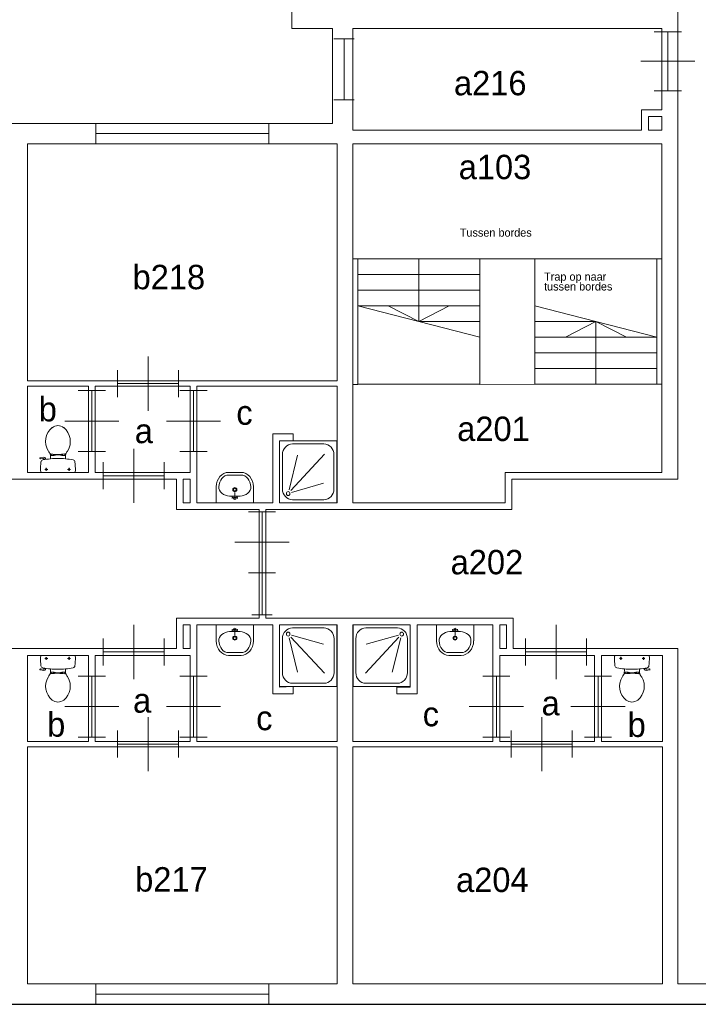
# Model space of a CAD drawing. Header units: millimetres. Extents: x -17 to 226, y -19 to 65.
# Tile 8 of 62: x 35 to 45, y 0 to 15. Entities that reach past the tile are written whole.
import ezdxf
from ezdxf.enums import TextEntityAlignment as Align

# ---------------------------------------------------------------- set-up
doc = ezdxf.new("R2010")
doc.units = ezdxf.units.MM
for name, color, linetype in [('BINNENMUUR', 7, 'Continuous'), ('BOUWKUNDE', 7, 'Continuous'), ('BUITENMUUR', 7, 'Continuous'), ('EILAND', 7, 'Continuous'), ('LABEL', 7, 'Continuous'), ('SANITAIR', 7, 'Continuous'), ('TRAP', 7, 'Continuous')]:
    doc.layers.add(name, color=color, linetype=linetype)
doc.styles.add('dgn000', font='dgn000.shx')

# ---------------------------------------------------------------- blocks, each defined once
blk = doc.blocks.new('TOIL2B7')
at = {"layer": 'SANITAIR', "color": 1, "linetype": 'Continuous', "lineweight": 0}
for p, q in [((-0.254, 0), (0.242, 0)), ((-0.199, -0.045), (-0.158, -0.045)), ((-0.179, -0.065), (-0.179, -0.025)), ((0.137, -0.045), (0.178, -0.045)), ((0.157, -0.066), (0.157, -0.024)), ((-0.27, -0.204), (-0.272, -0.21)), ((-0.268, -0.216), (-0.216, -0.224)), ((-0.228, -0.205), (-0.265, -0.2)), ((-0.217, -0.197), (-0.214, -0.187)), ((-0.187, -0.202), (-0.216, -0.196)), ((-0.184, -0.192), (-0.189, -0.206)), ((-0.117, -0.23), (-0.117, -0.2)), ((-0.107, -0.25), (-0.063, -0.25)), ((-0.107, -0.27), (-0.107, -0.25)), ((-0.073, -0.25), (-0.073, -0.267)), ((-0.063, -0.25), (-0.063, -0.266)), ((-0.063, -0.255), (-0.041, -0.255)), ((-0.041, -0.255), (-0.041, -0.26)), ((0.029, -0.26), (-0.041, -0.26)), ((0.051, -0.255), (0.029, -0.255)), ((0.029, -0.255), (0.029, -0.26)), ((0.095, -0.25), (0.051, -0.25)), ((0.051, -0.25), (0.051, -0.267)), ((0.061, -0.25), (0.061, -0.268)), ((0.095, -0.271), (0.095, -0.25)), ((0.105, -0.2), (0.105, -0.23))]:
    blk.add_line(p, q, dxfattribs=at)
at = {"layer": 'SANITAIR', "color": 1, "linetype": 'Continuous', "lineweight": 0, "flags": 128}
for points in [[(-0.264, -0.028, -0.172952), (-0.254, 0)], [(-0.257, -0.155, -0.02771), (-0.264, -0.028)], [(0.242, 0, -0.172952), (0.251, -0.028)], [(0.251, -0.028, -0.027631), (0.244, -0.155)], [(-0.268, -0.217, -0.451842), (-0.272, -0.21)], [(-0.271, -0.204, -0.371321), (-0.265, -0.2)], [(-0.23, -0.184, -0.329382), (-0.257, -0.155)], [(-0.117, -0.2, -0.023676), (-0.23, -0.184)], [(-0.217, -0.197, -0.390563), (-0.228, -0.205)], [(-0.189, -0.207, -0.376626), (-0.217, -0.224)], [(-0.117, -0.231, -0.14875), (-0.139, -0.303)], [(-0.121, -0.278, -0.205811), (-0.107, -0.27)], [(0.104, -0.2, -0.046301), (-0.117, -0.2)], [(-0.107, -0.27, -0.055188), (0.097, -0.272)], [(0.097, -0.272, -0.201836), (0.11, -0.28)], [(0.217, -0.184, -0.0236), (0.105, -0.2)], [(0.127, -0.303, -0.14875), (0.105, -0.231)], [(0.244, -0.155, -0.329555), (0.217, -0.184)], [(-0.091, -0.66, -0.373743), (-0.15, -0.321)], [(-0.15, -0.321, -0.012002), (-0.139, -0.303)], [(0.138, -0.321, -0.373743), (0.079, -0.66)], [(0.127, -0.303, -0.012002), (0.138, -0.321)], [(0.079, -0.66, -0.355306), (-0.091, -0.66)]]:
    blk.add_lwpolyline(points, format="xyb", dxfattribs=at)
at = {"layer": 'SANITAIR', "color": 1, "linetype": 'Continuous', "lineweight": 0}
for centre in [(-0.179, -0.045), (0.157, -0.045)]:
    blk.add_circle(centre, 0.012, dxfattribs=at)
blk = doc.blocks.new('DGN_COMPLEXSHAPE14')
at = {"layer": 'SANITAIR', "color": 1, "linetype": 'Continuous', "lineweight": 0}
for p, q in [((38.068, 5.19), (38.069, 5.19)), ((38.069, 5.19), (38.251, 5.19)), ((38.251, 5.19), (38.252, 5.19))]:
    blk.add_line(p, q, dxfattribs=at)
for centre, major_axis, start_param, end_param in [((38.064, 5.37), (0.002, -0.18), 4.727929, 6.29872), ((38.256, 5.37), (0.002, 0.18), 3.126058, 4.696849)]:
    blk.add_ellipse(centre, major_axis=major_axis, ratio=0.771034, start_param=start_param, end_param=end_param, dxfattribs=at)
blk = doc.blocks.new('DGN_COMPLEXSHAPE15')
at = {"layer": 'SANITAIR', "color": 1, "linetype": 'Continuous', "lineweight": 0}
for p, q in [((37.885, 5.365), (37.885, 5.6)), ((37.885, 5.6), (38.435, 5.6)), ((38.435, 5.6), (38.435, 5.365)), ((37.885, 5.365), (37.885, 5.365)), ((38.435, 5.365), (38.435, 5.365)), ((38.251, 5.15), (38.069, 5.15)), ((38.069, 5.15), (38.069, 5.15)), ((38.251, 5.15), (38.251, 5.15))]:
    blk.add_line(p, q, dxfattribs=at)
for centre, major_axis, start_param, end_param in [((38.064, 5.37), (-0.002, 0.22), 1.586223, 3.157014), ((38.256, 5.37), (0.002, 0.22), 3.126171, 4.696962)]:
    blk.add_ellipse(centre, major_axis=major_axis, ratio=0.812595, start_param=start_param, end_param=end_param, dxfattribs=at)
blk = doc.blocks.new('WASTB7')
at = {"layer": 'SANITAIR', "color": 1, "linetype": 'Continuous', "lineweight": 0}
for p, q in [((0.079, -0.1), (-0.079, -0.1)), ((0, -0.065), (-0.045, -0.082)), ((-0.037, -0.064), (-0.029, -0.089)), ((0, -0.065), (0, -0.153)), ((0, -0.065), (0.045, -0.082)), ((0.037, -0.064), (0.029, -0.089))]:
    blk.add_line(p, q, dxfattribs=at)
for centre, radius in [((0, -0.065), 0.0175), ((0, -0.195), 0.03), ((0, -0.195), 0.02)]:
    blk.add_circle(centre, radius, dxfattribs=at)
for centre, major_axis, start_param, end_param in [((-0.096, -0.21), (0.136, 0.04), 1.224555, 2.997882), ((0.096, -0.21), (-0.136, 0.04), 3.285304, 5.05863)]:
    blk.add_ellipse(centre, major_axis=major_axis, ratio=0.751905, start_param=start_param, end_param=end_param, dxfattribs=at)
for name in ['DGN_COMPLEXSHAPE15', 'DGN_COMPLEXSHAPE14']:
    blk.add_blockref(name, (-38.16, -5.6), dxfattribs=at)
blk = doc.blocks.new('DOUCHE7')
at = {"layer": 'SANITAIR', "color": 1, "linetype": 'Continuous', "lineweight": 0}
for p, q in [((0.656, -0.045), (0.19, -0.045)), ((0.042, -0.204), (0.042, -0.704)), ((0.14, -0.19), (0.267, -0.699)), ((0.663, -0.712), (0.168, -0.181)), ((0.177, -0.151), (0.651, -0.287)), ((0.804, -0.704), (0.804, -0.204)), ((0.19, -0.863), (0.656, -0.863))]:
    blk.add_line(p, q, dxfattribs=at)
at = {"layer": 'SANITAIR', "color": 1, "linetype": 'Continuous', "lineweight": 0, "flags": 128}
blk.add_lwpolyline([(0, -0.908), (0, 0), (0.846, 0), (0.846, -0.908), (0, -0.908)], dxfattribs=at)
at = {"layer": 'SANITAIR', "color": 1, "linetype": 'Continuous', "lineweight": 0}
for centre, major_axis, start_param, end_param in [((0.191, -0.204), (0, 0.159), 0, 1.570796), ((0.656, -0.204), (0, -0.159), 1.570796, 3.141593), ((0.191, -0.704), (0, -0.159), 4.712389, 6.283185), ((0.656, -0.704), (0, -0.159), 0, 1.570796)]:
    blk.add_ellipse(centre, major_axis=major_axis, ratio=0.931718, start_param=start_param, end_param=end_param, dxfattribs=at)
blk.add_ellipse((0.127, -0.136), major_axis=(0, 0.0286), ratio=0.931718, dxfattribs=at)
blk = doc.blocks.new('DOUCHE8')
at = {"layer": 'SANITAIR', "color": 1, "linetype": 'Continuous', "lineweight": 0}
for p, q in [((0.19, 0.87), (0.655, 0.87)), ((0.042, 0.206), (0.042, 0.71)), ((0.14, 0.191), (0.267, 0.705)), ((0.662, 0.718), (0.168, 0.182)), ((0.803, 0.71), (0.803, 0.206)), ((0.177, 0.152), (0.651, 0.289)), ((0.655, 0.046), (0.19, 0.046))]:
    blk.add_line(p, q, dxfattribs=at)
at = {"layer": 'SANITAIR', "color": 1, "linetype": 'Continuous', "lineweight": 0, "flags": 128}
blk.add_lwpolyline([(0, 0.916), (0, 0), (0.845, 0), (0.845, 0.916), (0, 0.916)], dxfattribs=at)
at = {"layer": 'SANITAIR', "color": 1, "linetype": 'Continuous', "lineweight": 0}
for centre, major_axis, start_param, end_param in [((0.19, 0.71), (0, 0.16), 0, 1.570796), ((0.655, 0.71), (0, 0.16), 4.712389, 6.283185), ((0.19, 0.206), (0, -0.16), 4.712389, 6.283185), ((0.655, 0.206), (0, -0.16), 0, 1.570796)]:
    blk.add_ellipse(centre, major_axis=major_axis, ratio=0.922489, start_param=start_param, end_param=end_param, dxfattribs=at)
blk.add_ellipse((0.127, 0.137), major_axis=(0, -0.0288), ratio=0.922489, dxfattribs=at)
blk = doc.blocks.new('DGN_COMPLEXSHAPE16')
at = {"layer": 'SANITAIR', "color": 1, "linetype": 'Continuous', "lineweight": 0}
for p, q in [((38.068, 7.81), (38.069, 7.81)), ((38.069, 7.81), (38.251, 7.81)), ((38.251, 7.81), (38.252, 7.81))]:
    blk.add_line(p, q, dxfattribs=at)
for centre, major_axis, start_param, end_param in [((38.064, 7.63), (0.002, 0.18), 6.267651, 7.838442), ((38.256, 7.63), (0.002, -0.18), 1.586336, 3.157127)]:
    blk.add_ellipse(centre, major_axis=major_axis, ratio=0.771034, start_param=start_param, end_param=end_param, dxfattribs=at)
blk = doc.blocks.new('DGN_COMPLEXSHAPE17')
at = {"layer": 'SANITAIR', "color": 1, "linetype": 'Continuous', "lineweight": 0}
for p, q in [((38.251, 7.85), (38.069, 7.85)), ((38.069, 7.85), (38.069, 7.85)), ((38.251, 7.85), (38.251, 7.85)), ((37.885, 7.635), (37.885, 7.635)), ((37.885, 7.635), (37.885, 7.4)), ((38.435, 7.4), (38.435, 7.635)), ((38.435, 7.635), (38.435, 7.635)), ((37.885, 7.4), (38.435, 7.4))]:
    blk.add_line(p, q, dxfattribs=at)
for centre, major_axis, start_param, end_param in [((38.064, 7.63), (-0.002, -0.22), 3.126171, 4.696962), ((38.256, 7.63), (0.002, -0.22), 1.586223, 3.157014)]:
    blk.add_ellipse(centre, major_axis=major_axis, ratio=0.812595, start_param=start_param, end_param=end_param, dxfattribs=at)
blk = doc.blocks.new('WASTB8')
at = {"layer": 'SANITAIR', "color": 1, "linetype": 'Continuous', "lineweight": 0}
for p, q in [((0, 0.065), (0, 0.153)), ((0.079, 0.1), (-0.079, 0.1)), ((0, 0.065), (-0.045, 0.082)), ((-0.037, 0.064), (-0.029, 0.089)), ((0, 0.065), (0.045, 0.082)), ((0.037, 0.064), (0.029, 0.089))]:
    blk.add_line(p, q, dxfattribs=at)
for centre, radius in [((0, 0.195), 0.03), ((0, 0.195), 0.02), ((0, 0.065), 0.0175)]:
    blk.add_circle(centre, radius, dxfattribs=at)
for centre, major_axis, start_param, end_param in [((-0.096, 0.21), (0.136, -0.04), 3.285304, 5.05863), ((0.096, 0.21), (-0.136, -0.04), 1.224555, 2.997882)]:
    blk.add_ellipse(centre, major_axis=major_axis, ratio=0.751905, start_param=start_param, end_param=end_param, dxfattribs=at)
for name in ['DGN_COMPLEXSHAPE17', 'DGN_COMPLEXSHAPE16']:
    blk.add_blockref(name, (-38.16, -7.4), dxfattribs=at)
blk = doc.blocks.new('TOIL2B8')
at = {"layer": 'SANITAIR', "color": 1, "linetype": 'Continuous', "lineweight": 0}
for p, q in [((-0.27, 0.204), (-0.272, 0.21)), ((-0.268, 0.216), (-0.216, 0.224)), ((-0.228, 0.205), (-0.265, 0.2)), ((-0.217, 0.197), (-0.214, 0.187)), ((-0.187, 0.202), (-0.216, 0.196)), ((-0.184, 0.192), (-0.189, 0.206)), ((-0.117, 0.23), (-0.117, 0.2)), ((-0.107, 0.27), (-0.107, 0.25)), ((-0.107, 0.25), (-0.063, 0.25)), ((-0.073, 0.25), (-0.073, 0.267)), ((-0.063, 0.25), (-0.063, 0.266)), ((-0.063, 0.255), (-0.041, 0.255)), ((0.029, 0.26), (-0.041, 0.26)), ((-0.041, 0.255), (-0.041, 0.26)), ((0.029, 0.255), (0.029, 0.26)), ((0.051, 0.255), (0.029, 0.255)), ((0.051, 0.25), (0.051, 0.267)), ((0.095, 0.25), (0.051, 0.25)), ((0.061, 0.25), (0.061, 0.268)), ((0.095, 0.271), (0.095, 0.25)), ((0.105, 0.2), (0.105, 0.23)), ((-0.254, 0), (0.242, 0)), ((-0.199, 0.045), (-0.158, 0.045)), ((-0.179, 0.065), (-0.179, 0.025)), ((0.137, 0.045), (0.178, 0.045)), ((0.157, 0.066), (0.157, 0.024))]:
    blk.add_line(p, q, dxfattribs=at)
for centre in [(-0.179, 0.045), (0.157, 0.045)]:
    blk.add_circle(centre, 0.012, dxfattribs=at)
for centre, radius, start, end in [((0.074, 0.456), 0.263, 129.1208, 211.0923), ((-0.006, 0.555), 0.135, 50.8792, 129.1208), ((-0.087, 0.456), 0.263, 328.9077, 50.8792), ((0.235, 0.553), 0.45, 211.0923, 213.8429), ((-0.246, 0.231), 0.129, 0, 33.8429), ((0.234, 0.231), 0.129, 146.1571, 180), ((-0.247, 0.553), 0.45, 326.1571, 328.9077), ((-0.268, 0.212), 0.005, 98.4779, 195.7398), ((-0.266, 0.205), 0.005, 195.7398, 277.2238), ((0.886, 0.028), 1.15, 173.6509, 180), ((-0.223, 0.151), 0.0335, 100.7271, 173.6509), ((-0.006, -0.995), 1.2, 95.3019, 100.7271), ((-0.227, 0.195), 0.01, 11.8886, 97.2238), ((-0.213, 0.2), 0.025, 15.9272, 98.4779), ((-0.105, 0.29), 0.02, 217.7817, 264.3005), ((-0.006, -0.992), 1.198, 84.6981, 95.3019), ((-0.015, 1.191), 0.926, 264.3005, 276.9358), ((0.094, 0.292), 0.02, 276.9358, 322.58), ((-0.006, -0.995), 1.2, 79.2904, 84.6981), ((0.211, 0.151), 0.034, 6.3309, 79.2904), ((-0.899, 0.028), 1.15, 0, 6.3309), ((-0.22, 0.027), 0.0434, 178.9808, 218.2302), ((0.208, 0.027), 0.0434, 321.7698, 1.0192)]:
    blk.add_arc(centre, radius, start, end, dxfattribs=at)
blk = doc.blocks.new('TOIL2B49')
at = {"layer": 'SANITAIR', "color": 1, "linetype": 'Continuous', "lineweight": 0}
for p, q in [((0.254, 0), (-0.242, 0)), ((-0.137, -0.045), (-0.178, -0.045)), ((-0.157, -0.066), (-0.157, -0.024)), ((0.199, -0.045), (0.158, -0.045)), ((0.179, -0.065), (0.179, -0.025)), ((-0.105, -0.2), (-0.105, -0.23)), ((-0.095, -0.271), (-0.095, -0.25)), ((-0.095, -0.25), (-0.051, -0.25)), ((-0.061, -0.25), (-0.061, -0.268)), ((-0.051, -0.25), (-0.051, -0.267)), ((-0.051, -0.255), (-0.029, -0.255)), ((-0.029, -0.255), (-0.029, -0.26)), ((-0.029, -0.26), (0.041, -0.26)), ((0.041, -0.255), (0.041, -0.26)), ((0.063, -0.255), (0.041, -0.255)), ((0.063, -0.25), (0.063, -0.266)), ((0.107, -0.25), (0.063, -0.25)), ((0.073, -0.25), (0.073, -0.267)), ((0.107, -0.27), (0.107, -0.25)), ((0.117, -0.23), (0.117, -0.2)), ((0.184, -0.192), (0.189, -0.206)), ((0.187, -0.202), (0.216, -0.196)), ((0.217, -0.197), (0.214, -0.187)), ((0.268, -0.216), (0.216, -0.224)), ((0.228, -0.205), (0.265, -0.2)), ((0.27, -0.204), (0.272, -0.21))]:
    blk.add_line(p, q, dxfattribs=at)
for centre in [(-0.157, -0.045), (0.179, -0.045)]:
    blk.add_circle(centre, 0.012, dxfattribs=at)
for centre, radius, start, end in [((-0.208, -0.027), 0.0434, 141.7698, 181.0192), ((0.899, -0.028), 1.15, 180, 186.3309), ((0.22, -0.027), 0.0434, 358.9808, 38.2302), ((-0.886, -0.028), 1.15, 353.6509, 0), ((-0.211, -0.151), 0.034, 186.3309, 259.2904), ((0.006, 0.995), 1.2, 259.2904, 264.6981), ((-0.234, -0.231), 0.129, 326.1571, 0), ((-0.094, -0.292), 0.02, 96.9358, 142.58), ((0.006, 0.992), 1.198, 264.6981, 275.3019), ((0.015, -1.191), 0.926, 84.3005, 96.9358), ((0.105, -0.29), 0.02, 37.7817, 84.3005), ((0.006, 0.995), 1.2, 275.3019, 280.7271), ((0.246, -0.231), 0.129, 180, 213.8429), ((0.213, -0.2), 0.025, 195.9272, 278.4779), ((0.227, -0.195), 0.01, 191.8886, 277.2238), ((0.223, -0.151), 0.0335, 280.7271, 353.6509), ((0.266, -0.205), 0.005, 15.7398, 97.2238), ((0.268, -0.212), 0.005, 278.4779, 15.7398), ((0.087, -0.456), 0.263, 148.9077, 230.8792), ((0.247, -0.553), 0.45, 146.1571, 148.9077), ((-0.074, -0.456), 0.263, 309.1208, 31.0923), ((-0.235, -0.553), 0.45, 31.0923, 33.8429), ((0.006, -0.555), 0.135, 230.8792, 309.1208)]:
    blk.add_arc(centre, radius, start, end, dxfattribs=at)
blk = doc.blocks.new('DOUCHE50')
at = {"layer": 'SANITAIR', "color": 1, "linetype": 'Continuous', "lineweight": 0}
for p, q in [((-0.656, -0.045), (-0.19, -0.045)), ((-0.804, -0.704), (-0.804, -0.204)), ((-0.663, -0.712), (-0.168, -0.181)), ((-0.177, -0.151), (-0.651, -0.287)), ((-0.14, -0.19), (-0.267, -0.699)), ((-0.042, -0.204), (-0.042, -0.704)), ((-0.19, -0.863), (-0.656, -0.863))]:
    blk.add_line(p, q, dxfattribs=at)
at = {"layer": 'SANITAIR', "color": 1, "linetype": 'Continuous', "lineweight": 0, "flags": 128}
blk.add_lwpolyline([(0, -0.908), (0, 0), (-0.846, 0), (-0.846, -0.908), (0, -0.908)], dxfattribs=at)
at = {"layer": 'SANITAIR', "color": 1, "linetype": 'Continuous', "lineweight": 0}
for centre, major_axis, start_param, end_param in [((-0.656, -0.204), (0, 0.159), 0, 1.570796), ((-0.191, -0.204), (0, 0.159), 4.712389, 6.283185), ((-0.656, -0.704), (0, -0.159), 4.712389, 6.283185), ((-0.191, -0.704), (0, -0.159), 0, 1.570796)]:
    blk.add_ellipse(centre, major_axis=major_axis, ratio=0.931718, start_param=start_param, end_param=end_param, dxfattribs=at)
blk.add_ellipse((-0.127, -0.136), major_axis=(0, 0.0286), ratio=0.931718, dxfattribs=at)
blk = doc.blocks.new('DGN_COMPLEXSHAPE96')
at = {"layer": 'SANITAIR', "color": 1, "linetype": 'Continuous', "lineweight": 0}
for p, q in [((41.319, 5.19), (41.318, 5.19)), ((41.501, 5.19), (41.319, 5.19)), ((41.502, 5.19), (41.501, 5.19))]:
    blk.add_line(p, q, dxfattribs=at)
for centre, major_axis, start_param, end_param in [((41.314, 5.37), (-0.002, 0.18), 1.586336, 3.157127), ((41.506, 5.37), (-0.002, -0.18), 6.267651, 7.838442)]:
    blk.add_ellipse(centre, major_axis=major_axis, ratio=0.771034, start_param=start_param, end_param=end_param, dxfattribs=at)
blk = doc.blocks.new('DGN_COMPLEXSHAPE97')
at = {"layer": 'SANITAIR', "color": 1, "linetype": 'Continuous', "lineweight": 0}
for p, q in [((41.135, 5.6), (41.135, 5.365)), ((41.685, 5.6), (41.135, 5.6)), ((41.685, 5.365), (41.685, 5.6)), ((41.135, 5.365), (41.135, 5.365)), ((41.685, 5.365), (41.685, 5.365)), ((41.319, 5.15), (41.319, 5.15)), ((41.319, 5.15), (41.501, 5.15)), ((41.501, 5.15), (41.501, 5.15))]:
    blk.add_line(p, q, dxfattribs=at)
for centre, major_axis, start_param, end_param in [((41.314, 5.37), (-0.002, 0.22), 1.586223, 3.157014), ((41.506, 5.37), (0.002, 0.22), 3.126171, 4.696962)]:
    blk.add_ellipse(centre, major_axis=major_axis, ratio=0.812595, start_param=start_param, end_param=end_param, dxfattribs=at)
blk = doc.blocks.new('WASTB48')
at = {"layer": 'SANITAIR', "color": 1, "linetype": 'Continuous', "lineweight": 0}
for p, q in [((-0.079, -0.1), (0.079, -0.1)), ((0, -0.065), (-0.045, -0.082)), ((-0.037, -0.064), (-0.029, -0.089)), ((0, -0.065), (0, -0.153)), ((0, -0.065), (0.045, -0.082)), ((0.037, -0.064), (0.029, -0.089))]:
    blk.add_line(p, q, dxfattribs=at)
for centre, radius in [((0, -0.065), 0.0175), ((0, -0.195), 0.03), ((0, -0.195), 0.02)]:
    blk.add_circle(centre, radius, dxfattribs=at)
for centre, major_axis, start_param, end_param in [((-0.096, -0.21), (0.136, 0.04), 1.224555, 2.997882), ((0.096, -0.21), (-0.136, 0.04), 3.285304, 5.05863)]:
    blk.add_ellipse(centre, major_axis=major_axis, ratio=0.751905, start_param=start_param, end_param=end_param, dxfattribs=at)
for name in ['DGN_COMPLEXSHAPE97', 'DGN_COMPLEXSHAPE96']:
    blk.add_blockref(name, (-41.41, -5.6), dxfattribs=at)
blk = doc.blocks.new('20438')
at = {"layer": 'BOUWKUNDE', "color": 1, "linetype": 'Continuous', "lineweight": 0}
for p, q in [((-2.55, 0.15), (-2.55, -0.15)), ((0, 0.15), (0, -0.15)), ((0, 0), (-2.55, 0))]:
    blk.add_line(p, q, dxfattribs=at)
blk = doc.blocks.new('20282')
at = {"layer": 'BOUWKUNDE', "color": 1, "linetype": 'Continuous', "lineweight": 0}
for p, q in [((-0.2, 0), (0.2, 0)), ((0, 0), (0, -0.9)), ((-0.4, -0.45), (0, -0.45)), ((0, -0.45), (0.4, -0.45)), ((-0.2, -0.9), (0.2, -0.9))]:
    blk.add_line(p, q, dxfattribs=at)
blk = doc.blocks.new('20283')
at = {"layer": 'BOUWKUNDE', "color": 1, "linetype": 'Continuous', "lineweight": 0}
for p, q in [((0.45, 0), (0.45, 0.4)), ((0, -0.2), (0, 0.2)), ((0.9, -0.2), (0.9, 0.2)), ((0, 0), (0.9, 0)), ((0.45, -0.4), (0.45, 0))]:
    blk.add_line(p, q, dxfattribs=at)
blk = doc.blocks.new('20284')
at = {"layer": 'BOUWKUNDE', "color": 1, "linetype": 'Continuous', "lineweight": 0}
for p, q in [((-0.2, 0), (0.2, 0)), ((0, 0), (0, -0.9)), ((-0.4, -0.45), (0, -0.45)), ((0, -0.45), (0.4, -0.45)), ((-0.2, -0.9), (0.2, -0.9))]:
    blk.add_line(p, q, dxfattribs=at)
blk = doc.blocks.new('20285')
at = {"layer": 'BOUWKUNDE', "color": 1, "linetype": 'Continuous', "lineweight": 0}
for p, q in [((0.45, 0), (0.45, 0.4)), ((0, -0.2), (0, 0.2)), ((0.9, -0.2), (0.9, 0.2)), ((0, 0), (0.9, 0)), ((0.45, -0.4), (0.45, 0))]:
    blk.add_line(p, q, dxfattribs=at)
blk = doc.blocks.new('20286')
at = {"layer": 'BOUWKUNDE', "color": 1, "linetype": 'Continuous', "lineweight": 0}
for p, q in [((-0.2, 0), (0.2, 0)), ((0, 0), (0, -0.9)), ((-0.4, -0.45), (0, -0.45)), ((0, -0.45), (0.4, -0.45)), ((-0.2, -0.9), (0.2, -0.9))]:
    blk.add_line(p, q, dxfattribs=at)
blk = doc.blocks.new('20287')
at = {"layer": 'BOUWKUNDE', "color": 1, "linetype": 'Continuous', "lineweight": 0}
for p, q in [((0.45, 0), (0.45, 0.4)), ((0, -0.2), (0, 0.2)), ((0.9, -0.2), (0.9, 0.2)), ((0, 0), (0.9, 0)), ((0.45, -0.4), (0.45, 0))]:
    blk.add_line(p, q, dxfattribs=at)
blk = doc.blocks.new('20288')
at = {"layer": 'BOUWKUNDE', "color": 1, "linetype": 'Continuous', "lineweight": 0}
for p, q in [((-0.2, 0), (0.2, 0)), ((0, 0), (0, -0.9)), ((-0.4, -0.45), (0, -0.45)), ((0, -0.45), (0.4, -0.45)), ((-0.2, -0.9), (0.2, -0.9))]:
    blk.add_line(p, q, dxfattribs=at)
blk = doc.blocks.new('20289')
at = {"layer": 'BOUWKUNDE', "color": 1, "linetype": 'Continuous', "lineweight": 0}
for p, q in [((0.45, 0), (0.45, 0.4)), ((0, -0.2), (0, 0.2)), ((0.9, -0.2), (0.9, 0.2)), ((0, 0), (0.9, 0)), ((0.45, -0.4), (0.45, 0))]:
    blk.add_line(p, q, dxfattribs=at)
blk = doc.blocks.new('202106')
at = {"layer": 'BOUWKUNDE', "color": 1, "linetype": 'Continuous', "lineweight": 0}
for p, q in [((-0.2, 0), (0.2, 0)), ((0, 0), (0, -0.9)), ((-0.4, -0.45), (0, -0.45)), ((0, -0.45), (0.4, -0.45)), ((-0.2, -0.9), (0.2, -0.9))]:
    blk.add_line(p, q, dxfattribs=at)
blk = doc.blocks.new('202107')
at = {"layer": 'BOUWKUNDE', "color": 1, "linetype": 'Continuous', "lineweight": 0}
for p, q in [((0.45, 0), (0.45, 0.4)), ((0, -0.2), (0, 0.2)), ((0.9, -0.2), (0.9, 0.2)), ((0, 0), (0.9, 0)), ((0.45, -0.4), (0.45, 0))]:
    blk.add_line(p, q, dxfattribs=at)
blk = doc.blocks.new('202108')
at = {"layer": 'BOUWKUNDE', "color": 1, "linetype": 'Continuous', "lineweight": 0}
for p, q in [((-0.2, 0), (0.2, 0)), ((0, 0), (0, -0.9)), ((-0.4, -0.45), (0, -0.45)), ((0, -0.45), (0.4, -0.45)), ((-0.2, -0.9), (0.2, -0.9))]:
    blk.add_line(p, q, dxfattribs=at)
blk = doc.blocks.new('202109')
at = {"layer": 'BOUWKUNDE', "color": 1, "linetype": 'Continuous', "lineweight": 0}
for p, q in [((0.45, 0), (0.45, 0.4)), ((0, -0.2), (0, 0.2)), ((0.9, -0.2), (0.9, 0.2)), ((0, 0), (0.9, 0)), ((0.45, -0.4), (0.45, 0))]:
    blk.add_line(p, q, dxfattribs=at)
blk = doc.blocks.new('202114')
at = {"layer": 'BOUWKUNDE', "color": 1, "linetype": 'Continuous', "lineweight": 0}
for p, q in [((-0.2, 0), (0.2, 0)), ((0, 0), (0, -0.9)), ((-0.4, -0.45), (0, -0.45)), ((0, -0.45), (0.4, -0.45)), ((-0.2, -0.9), (0.2, -0.9))]:
    blk.add_line(p, q, dxfattribs=at)
at = {"layer": 'BOUWKUNDE', "color": 1, "linetype": 'Continuous', "lineweight": 0, "style": 'dgn000', "flags": 1}
for tag in ['type', 'soort']:
    blk.add_attdef(tag, (38.562, 6.369), '', height=0.36, dxfattribs=at)
blk = doc.blocks.new('20448')
at = {"layer": 'BOUWKUNDE', "color": 1, "linetype": 'Continuous', "lineweight": 0}
for p, q in [((0.15, 0.62), (-0.15, 0.62)), ((0, 0), (0, 0.62)), ((0.15, 0), (-0.15, 0))]:
    blk.add_line(p, q, dxfattribs=at)
blk = doc.blocks.new('20456')
at = {"layer": 'BOUWKUNDE', "color": 1, "linetype": 'Continuous', "lineweight": 0}
for p, q in [((0, -0.15), (0, 0.15)), ((2.55, -0.15), (2.55, 0.15)), ((0, 0), (2.55, 0))]:
    blk.add_line(p, q, dxfattribs=at)
blk = doc.blocks.new('202131')
at = {"layer": 'BOUWKUNDE', "color": 1, "linetype": 'Continuous', "lineweight": 0}
for p, q in [((-0.2, 0), (0.2, 0)), ((0, 0), (0, -0.868)), ((-0.4, -0.434), (0, -0.434)), ((0, -0.434), (0.4, -0.434)), ((-0.2, -0.868), (0.2, -0.868))]:
    blk.add_line(p, q, dxfattribs=at)
blk = doc.blocks.new('20458')
at = {"layer": 'BOUWKUNDE', "color": 1, "linetype": 'Continuous', "lineweight": 0}
for p, q in [((-0.15, 0), (0.15, 0)), ((0, 0), (0, -0.9)), ((-0.15, -0.9), (0.15, -0.9))]:
    blk.add_line(p, q, dxfattribs=at)
blk = doc.blocks.new('AnonymousCell')
at = {"layer": 'BUITENMUUR', "color": 1, "linetype": 'Continuous', "lineweight": 30, "flags": 128}
blk.add_lwpolyline([(-24.8, -22.985), (26, -22.985), (26, 15.785), (24.8, 15.785), (24.8, 22.985), (-26, 22.985), (-26, -15.785), (-24.8, -15.785), (-24.8, -22.985)], dxfattribs=at)
at = {"layer": 'EILAND', "color": 1, "linetype": 'Continuous', "lineweight": 13, "flags": 128}
for points in [[(-13, -10.585), (-10.4, -10.585), (-10.4, -9.985), (13.6, -9.985), (13.6, -8.585), (13, -8.585), (13, 10.585), (10.4, 10.585), (10.4, 9.985), (-13.67, 9.985), (-13.67, 8.515), (-13, 8.515), (-13, -10.585)], [(18.263, -10.085), (18.263, -9.885), (18.463, -9.885), (18.463, -10.085), (18.263, -10.085)], [(13.9, -13.838), (13.9, -11.985), (13.975, -11.985), (13.975, -13.838), (13.9, -13.838)], [(15.775, -13.837), (15.775, -11.985), (16.588, -11.985), (16.588, -13.835), (15.775, -13.837)], [(18.463, -13.835), (18.388, -13.835), (18.388, -11.985), (18.463, -11.985), (18.463, -13.835)], [(11.4, -15.235), (11.5, -15.235), (11.5, -15.585), (11.4, -15.585), (11.4, -15.235)], [(11.4, -17.385), (11.5, -17.385), (11.5, -17.735), (11.4, -17.735), (11.4, -17.385)], [(16.07, -17.385), (16.17, -17.385), (16.17, -17.735), (16.07, -17.735), (16.07, -17.385)]]:
    blk.add_lwpolyline(points, dxfattribs=at)

msp = doc.modelspace()

# ---------------------------------------------------------------- linework, layer by layer
at = {"layer": 'BINNENMUUR', "color": 1, "linetype": 'Continuous', "lineweight": 13, "flags": 128}
for points in [[(38.62, 5.7), (38.62, 7.3), (42.25, 7.3), (42.25, 7.75), (44.7, 7.75), (44.7, 15.806), (46.3, 15.806), (46.3, 12.1), (46.75, 12.1), (46.75, 7.47), (46.3, 7.47), (46.3, 2.5), (46.75, 2.5), (46.75, 0.3), (44.7, 0.3), (44.7, 5.25), (42.27, 5.25), (42.27, 5.7), (38.62, 5.7)], [(39.9, 12.9), (39.9, 14.4), (44.463, 14.4), (44.463, 13.2), (44.163, 13.2), (44.163, 12.9), (39.9, 12.9)], [(35.1, 12.7), (39.67, 12.7), (39.67, 9.268), (39.67, 9.2), (35.1, 9.2), (35.1, 12.7)], [(39.9, 11), (39.9, 12.7), (44.463, 12.7), (44.463, 11), (39.9, 11)], [(35.1, 9.12), (36, 9.12), (36, 7.85), (35.1, 7.85), (35.1, 9.12)], [(36.1, 9.12), (37.5, 9.12), (37.5, 7.85), (36.1, 7.85), (36.1, 9.12)], [(39.02, 8.32), (39.02, 8.42), (38.72, 8.42), (38.72, 7.4), (37.6, 7.4), (37.6, 9.12), (39.67, 9.12), (39.67, 7.4), (38.82, 7.4), (38.82, 8.316), (39.02, 8.32)], [(39.9, 9.147), (44.463, 9.15), (44.463, 7.85), (42.15, 7.85), (42.15, 7.4), (39.9, 7.4), (39.9, 9.147)], [(23.07, 7.75), (23.07, 7.3), (21.799, 7.3), (21.799, 5.7), (23.07, 5.7), (23.07, 5.25), (27.7, 5.25), (27.7, 5.7), (32.67, 5.7), (32.67, 5.25), (37.3, 5.25), (37.3, 5.7), (38.52, 5.7), (38.52, 7.3), (37.3, 7.3), (37.3, 7.75), (32.67, 7.75), (32.67, 7.3), (27.7, 7.3), (27.7, 7.75), (23.07, 7.75)], [(37.6, 3.88), (37.6, 5.6), (38.72, 5.6), (38.72, 4.58), (39.02, 4.58), (39.02, 4.692), (38.82, 4.68), (38.82, 5.6), (39.67, 5.6), (39.67, 3.88), (37.6, 3.88)], [(40.55, 4.68), (40.75, 4.68), (40.75, 5.6), (39.9, 5.6), (39.9, 3.88), (41.97, 3.88), (41.97, 5.6), (40.85, 5.6), (40.85, 4.58), (40.55, 4.58), (40.55, 4.68)], [(35.1, 3.88), (35.1, 5.15), (36, 5.15), (36, 3.88), (35.1, 3.88)], [(36.1, 5.15), (37.5, 5.15), (37.5, 3.88), (36.1, 3.88), (36.1, 5.15)], [(42.07, 5.15), (43.47, 5.15), (43.47, 3.88), (42.07, 3.88), (42.07, 5.15)], [(43.57, 5.15), (44.47, 5.15), (44.47, 3.88), (43.57, 3.88), (43.57, 5.15)], [(35.1, 3.8), (39.67, 3.8), (39.67, 0.3), (35.25, 0.3), (35.1, 0.3), (35.1, 3.8)], [(39.9, 3.8), (44.47, 3.8), (44.47, 0.3), (39.9, 0.3), (39.9, 3.8)]]:
    msp.add_lwpolyline(points, dxfattribs=at)
at = {"layer": 'TRAP', "color": 1, "linetype": 'Continuous', "lineweight": 0}
for p, q in [((40.875, 11), (40.875, 10.075)), ((41.775, 10.769), (39.975, 10.769)), ((41.775, 10.538), (39.975, 10.538)), ((41.775, 10.306), (39.975, 10.306)), ((41.775, 9.844), (39.975, 10.306)), ((40.425, 10.306), (40.875, 10.075)), ((41.325, 10.306), (40.875, 10.075)), ((42.588, 10.306), (44.388, 9.844)), ((41.775, 10.075), (40.875, 10.075)), ((42.588, 10.075), (43.488, 10.075)), ((43.038, 9.844), (43.488, 10.075)), ((43.488, 9.15), (43.488, 10.075)), ((43.938, 9.844), (43.488, 10.075)), ((42.588, 9.844), (44.388, 9.844)), ((42.588, 9.612), (44.388, 9.612)), ((42.588, 9.381), (44.388, 9.381))]:
    msp.add_line(p, q, dxfattribs=at)
at = {"layer": 'TRAP', "color": 1, "linetype": 'Continuous', "lineweight": 0, "flags": 128}
for points in [[(41.775, 11), (39.975, 11), (39.975, 9.15), (41.775, 9.15), (41.775, 11)], [(42.588, 9.15), (44.388, 9.15), (44.388, 11), (42.588, 11), (42.588, 9.15)]]:
    msp.add_lwpolyline(points, dxfattribs=at)

# ---------------------------------------------------------------- block references
at = {"color": 1, "linetype": 'Continuous', "lineweight": 0}
for name, p in [('20458', (39.772, 14.248)), ('202131', (44.55, 14.351)), ('20438', (38.66, 12.85)), ('202107', (36.43, 9.16)), ('202106', (36.05, 9.056)), ('202108', (37.55, 9.056)), ('TOIL2B8', (35.556, 7.85)), ('DOUCHE8', (38.82, 7.4)), ('202109', (36.218, 7.8)), ('WASTB8', (38.16, 7.4)), ('202114', (38.562, 7.269)), ('20448', (38.562, 5.749)), ('20283', (36.218, 5.2)), ('WASTB7', (38.16, 5.6)), ('DOUCHE7', (38.82, 5.6)), ('DOUCHE50', (40.75, 5.6)), ('WASTB48', (41.41, 5.6)), ('20287', (42.452, 5.2)), ('TOIL2B7', (35.556, 5.15)), ('TOIL2B49', (44.014, 5.15)), ('20282', (36.05, 4.844)), ('20284', (37.55, 4.844)), ('20286', (42.02, 4.844)), ('20288', (43.52, 4.844)), ('20285', (36.43, 3.84)), ('20289', (42.24, 3.84)), ('20456', (36.11, 0.15))]:
    msp.add_blockref(name, p, dxfattribs=at)
at = {"layer": 'BUITENMUUR', "color": 1, "linetype": 'Continuous', "lineweight": 30}
msp.add_blockref('AnonymousCell', (26, 22.985), dxfattribs=at)

# ---------------------------------------------------------------- texts
at = {"layer": 'EILAND', "color": 1, "linetype": 'Continuous', "lineweight": 0, "style": 'dgn000'}
msp.add_text('Tussen bordes', height=0.12, dxfattribs=at).set_placement((41.48, 11.449), align=Align.TOP_LEFT)
at = {"layer": 'EILAND', "color": 1, "linetype": 'Continuous', "lineweight": 0, "insert": (42.724, 10.799), "char_height": 0.12, "attachment_point": 1, "line_spacing_factor": 0.725, "style": 'dgn000'}
msp.add_mtext('Trap op naar\\Ptussen bordes', dxfattribs=at)
at = {"layer": 'LABEL', "color": 1, "linetype": 'Continuous', "lineweight": 0, "style": 'dgn000'}
for s, p in [('a216', (41.394, 13.595)), ('a103', (41.464, 12.357)), ('b218', (36.651, 10.733)), ('b', (35.266, 8.783)), ('c', (38.182, 8.732)), ('a201', (41.442, 8.493)), ('a', (36.683, 8.461)), ('a202', (41.345, 6.526)), ('a', (36.658, 4.484)), ('a', (42.687, 4.444)), ('c', (40.933, 4.283)), ('b', (35.39, 4.13)), ('c', (38.475, 4.225)), ('b', (43.957, 4.126)), ('b217', (36.689, 1.844)), ('a204', (41.425, 1.837))]:
    msp.add_text(s, height=0.36, dxfattribs=at).set_placement(p, align=Align.MIDDLE_LEFT)

doc.saveas('drawing.dxf')
